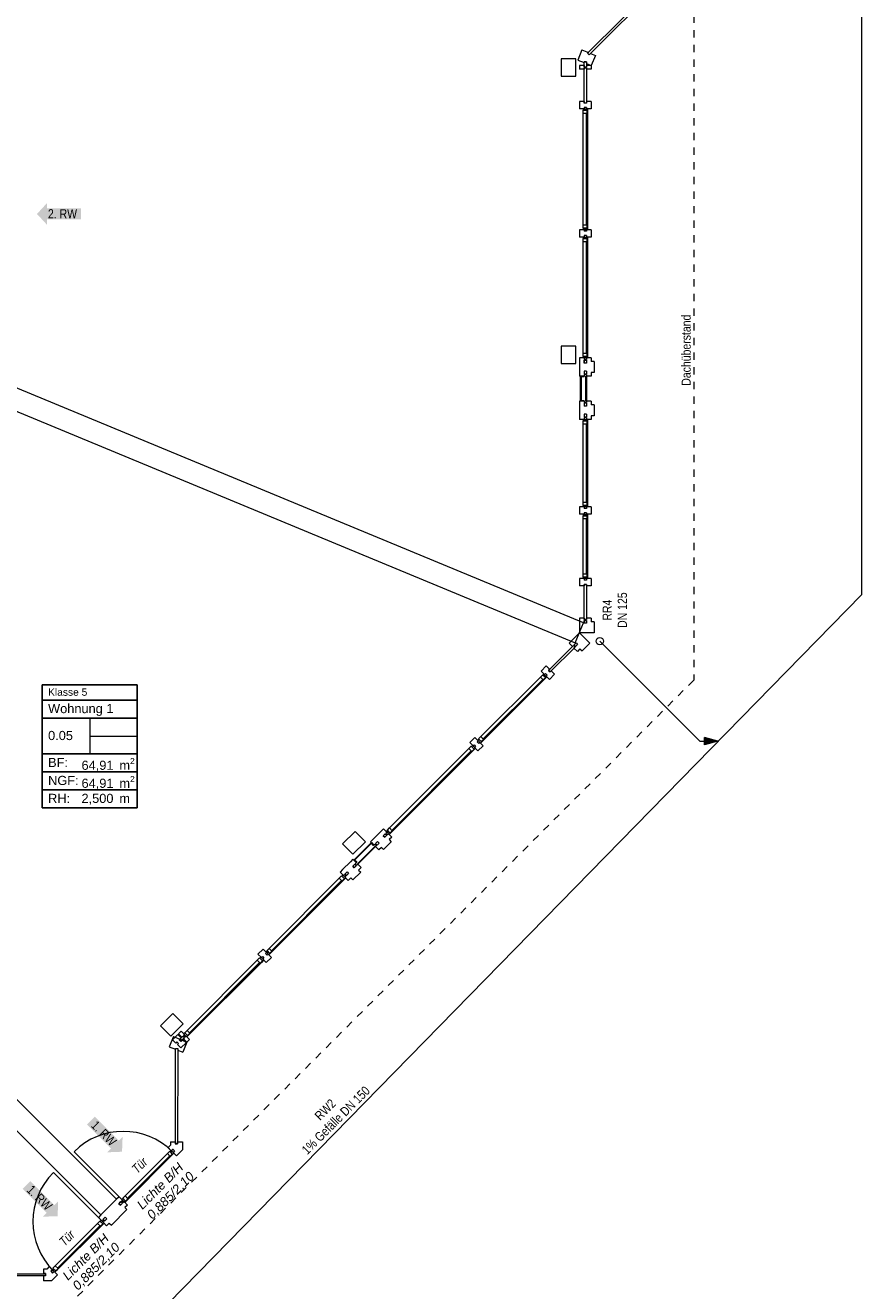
# Model space of a CAD drawing. Header units: metres. Extents: x -79 to 740, y -195 to 69.
# Tile 141 of 200: x 46 to 58, y 11 to 29. Entities that reach past the tile are written whole.
import ezdxf
from ezdxf.enums import TextEntityAlignment as Align

# ---------------------------------------------------------------- set-up
doc = ezdxf.new("R2010")
doc.units = ezdxf.units.M
doc.header["$MEASUREMENT"] = 0
doc.linetypes.add('Strichlinie_ eng', pattern=[0.115, 0.075, -0.04])
doc.linetypes.add('Wipeout_Contour', pattern=[1, 0, -1])
for name, color, linetype in [('00 Linien_Kreise_Splines', 7, 'Continuous'), ('10 Fassade', 7, 'Continuous'), ('10 Stütze Holz', 7, 'Continuous'), ('10 Wand außen', 7, 'Continuous'), ('30 Dach', 7, 'Continuous'), ('70 Entwässerung_Regenwasser', 7, 'Continuous'), ('80 Raum', 7, 'Continuous'), ('97 Brandschutz', 7, 'Continuous'), ('97 Brandschutz Dokumentation', 7, 'Continuous')]:
    doc.layers.add(name, color=color, linetype=linetype)
doc.styles.add('ERSTELLTER_STIL_2', font='ARIALN.TTF')
doc.styles.add('ERSTELLTER_STIL_3', font='arial.ttf')
doc.styles.add('ERSTELLTER_STIL_4', font='arial.ttf')
doc.styles.add('ERSTELLTER_STIL_5', font='arial.ttf')
doc.styles.add('ERSTELLTER_STIL_6', font='ARIALN.TTF')
doc.linetypes.add('Schmutzwasserleitung', pattern='A,0,[2,995_ARC_240 MEN_GR_EG_2607011.Shx,S=0.00784,R=0,X=0,Y=0],-0.987778,0', length=0.987778)

# ---------------------------------------------------------------- blocks, each defined once
blk = doc.blocks.new('Klasse 5_0.05_25_1', base_point=(46.996, 18.793))
at = {"layer": '80 Raum', "color": 7, "linetype": 'Continuous', "lineweight": 9}
for p, q in [((47.644, 19.633), (46.347, 19.633)), ((46.347, 19.633), (46.347, 17.953)), ((46.347, 19.633), (47.644, 19.633)), ((46.347, 19.427), (46.347, 19.633)), ((47.644, 17.953), (47.644, 19.633)), ((47.644, 19.633), (47.644, 19.427)), ((47.644, 19.427), (46.347, 19.427)), ((46.347, 19.427), (47.644, 19.427)), ((46.347, 19.181), (46.347, 19.427)), ((47.644, 19.427), (47.644, 19.181)), ((47.644, 19.181), (46.347, 19.181)), ((46.347, 19.181), (47.644, 19.181)), ((46.347, 18.69), (46.347, 19.181)), ((46.996, 19.181), (46.996, 18.69)), ((47.644, 19.181), (47.644, 18.69)), ((46.996, 18.935), (47.644, 18.935)), ((47.644, 18.69), (46.347, 18.69)), ((46.347, 18.69), (47.644, 18.69)), ((46.347, 18.444), (46.347, 18.69)), ((47.644, 18.69), (47.644, 18.444)), ((47.644, 18.444), (46.347, 18.444)), ((46.347, 18.444), (47.644, 18.444)), ((46.347, 18.199), (46.347, 18.444)), ((47.644, 18.444), (47.644, 18.199)), ((47.644, 18.199), (46.347, 18.199)), ((46.347, 18.199), (47.644, 18.199)), ((46.347, 17.953), (46.347, 18.199)), ((47.644, 18.199), (47.644, 17.953)), ((46.347, 17.953), (47.644, 17.953)), ((47.644, 17.953), (46.347, 17.953))]:
    blk.add_line(p, q, dxfattribs=at)
at = {"layer": '80 Raum', "color": 7, "lineweight": 9, "char_height": 0.125, "attachment_point": 1, "style": 'ERSTELLTER_STIL_3'}
for s, insert in [('\\A1;{\\pql;\\pt0,0.05;\\fArial|b0|i0|c0|p0;\\W1.000000;64,91\\fArial|b0|i0|c0|p0;\\W1.000000;\\A1{\\H.66x;\\S^  ;}\\fArial|b0|i0|c0|p0;\\W1.000000; m\\fArial|b0|i0|c0|p0;\\W1.000000;\\A1{\\H.66x;\\S2^  ;}}', (46.883, 18.635)), ('\\A1;{\\pql;\\pt0,0.05;\\fArial|b0|i0|c0|p0;\\W1.000000;64,91\\fArial|b0|i0|c0|p0;\\W1.000000;\\A1{\\H.66x;\\S^  ;}\\fArial|b0|i0|c0|p0;\\W1.000000; m\\fArial|b0|i0|c0|p0;\\W1.000000;\\A1{\\H.66x;\\S2^  ;}}', (46.883, 18.389)), ('\\A1;{\\pql;\\pt0,0.05;\\fArial|b0|i0|c0|p0;\\W1.000000;2,500\\fArial|b0|i0|c0|p0;\\W1.000000;\\A1{\\H.66x;\\S^  ;}\\fArial|b0|i0|c0|p0;\\W1.000000; m\\fArial|b0|i0|c0|p0;\\W1.000000;\\A1{\\H.66x;\\S^  ;}}', (46.882, 18.146))]:
    blk.add_mtext(s, dxfattribs=dict(at, insert=insert))
at = {"layer": '80 Raum', "color": 7, "lineweight": 9}
for tag, height, style, p in [('ROOM_NAME', 0.1, 'ERSTELLTER_STIL_4', (46.426, 19.585)), ('DUMMY_850', 0.1, 'ERSTELLTER_STIL_4', (47.565, 19.608)), ('apartmentName', 0.125, 'ERSTELLTER_STIL_3', (46.426, 19.373)), ('DUMMY_851', 0.125, 'ERSTELLTER_STIL_3', (47.565, 19.402)), ('ROOM_NUMBER', 0.125, 'ERSTELLTER_STIL_3', (46.426, 19.005)), ('measuredAreaCode', 0.125, 'ERSTELLTER_STIL_3', (46.426, 18.637)), ('calculatedAreaCode', 0.125, 'ERSTELLTER_STIL_3', (46.426, 18.391)), ('ceilingHeightCode', 0.125, 'ERSTELLTER_STIL_3', (46.426, 18.146))]:
    blk.add_attdef(tag, text='', height=height, dxfattribs=dict(at, style=style)).set_placement(p, align=Align.TOP_LEFT)
blk = doc.blocks.new('Pfeil gerade 27')
at = {"layer": '97 Brandschutz', "linetype": 'Continuous', "lineweight": 18, "true_color": 0x60cd00}
blk.add_hatch(color=72, dxfattribs=at).paths.add_polyline_path([(0.3, 0), (0.161, 0.15), (0.161, 0.075), (-0.3, 0.075), (-0.3, -0.075), (0.161, -0.075), (0.161, -0.15)])

msp = doc.modelspace()

# ---------------------------------------------------------------- hatches: boundary and pattern name
at = {"layer": '10 Fassade', "linetype": 'Continuous', "lineweight": 0, "true_color": 0x000000}
for points in [[(48.16, 13.364), (48.165, 13.364), (48.165, 13.394), (48.16, 13.394)], [(46.392, 11.595), (46.362, 11.595), (46.362, 11.59), (46.392, 11.59)]]:
    msp.add_hatch(color=18, dxfattribs=at).paths.add_polyline_path(points)
at = {"layer": '70 Entwässerung_Regenwasser', "linetype": 'Continuous', "lineweight": 18, "true_color": 0x00a8ff}
msp.add_hatch(color=140, dxfattribs=at).paths.add_polyline_path([(55.576, 18.864), (55.39, 18.914), (55.39, 18.814)])

# ---------------------------------------------------------------- linework, layer by layer
at = {"layer": '00 Linien_Kreise_Splines', "color": 7, "linetype": 'Continuous', "lineweight": 9}
for p, q in [((47.452, 12.586), (46.781, 13.257)), ((47.169, 12.303), (46.498, 12.974))]:
    msp.add_line(p, q, dxfattribs=at)
for centre, start, end in [((47.452, 12.586), 45, 135), ((47.169, 12.303), 135, 225)]:
    msp.add_arc(centre, 0.949, start, end, dxfattribs=at)
at = {"layer": '10 Fassade', "color": 7, "linetype": 'Continuous', "lineweight": 13}
for p, q in [((53.718, 28.308), (53.661, 28.169)), ((53.718, 28.308), (53.806, 28.271)), ((53.806, 28.271), (53.796, 28.261)), ((53.796, 28.261), (53.817, 28.24)), ((53.836, 28.259), (53.817, 28.24)), ((53.836, 28.259), (53.903, 28.231)), ((53.903, 28.231), (53.846, 28.092)), ((53.661, 28.169), (53.749, 28.133)), ((53.684, 28.092), (53.684, 28.042)), ((53.749, 28.092), (53.684, 28.092)), ((53.749, 28.042), (53.684, 28.042)), ((53.749, 28.146), (53.749, 28.133)), ((53.779, 28.146), (53.749, 28.146)), ((53.749, 28.092), (53.749, 28.072)), ((53.779, 28.072), (53.749, 28.072)), ((53.749, 28.062), (53.749, 28.042)), ((53.779, 28.062), (53.749, 28.062)), ((53.779, 28.146), (53.779, 28.12)), ((53.779, 28.12), (53.846, 28.092)), ((53.779, 28.092), (53.779, 28.072)), ((53.844, 28.092), (53.779, 28.092)), ((53.779, 28.062), (53.779, 28.042)), ((53.844, 28.042), (53.779, 28.042)), ((53.844, 28.092), (53.844, 28.042)), ((53.749, 27.602), (53.684, 27.602)), ((53.749, 27.602), (53.749, 27.582)), ((53.779, 27.582), (53.749, 27.582)), ((53.779, 27.602), (53.779, 27.582)), ((53.844, 27.602), (53.779, 27.602)), ((53.684, 24.05), (53.684, 23.9)), ((53.749, 24.05), (53.749, 24.03)), ((53.779, 24.03), (53.749, 24.03)), ((53.779, 24.05), (53.779, 24.03)), ((53.884, 24.05), (53.844, 24.05)), ((53.884, 24.05), (53.884, 23.9)), ((53.684, 23.9), (53.684, 23.85)), ((53.749, 23.92), (53.749, 23.9)), ((53.779, 23.92), (53.749, 23.92)), ((53.749, 23.9), (53.749, 23.88)), ((53.779, 23.88), (53.749, 23.88)), ((53.749, 23.87), (53.749, 23.85)), ((53.779, 23.87), (53.749, 23.87)), ((53.779, 23.92), (53.779, 23.9)), ((53.779, 23.9), (53.779, 23.88)), ((53.779, 23.87), (53.779, 23.85)), ((53.844, 23.9), (53.844, 23.85)), ((53.884, 23.9), (53.844, 23.9)), ((53.749, 23.85), (53.684, 23.85)), ((53.705, 23.516), (53.705, 23.844)), ((53.705, 23.844), (53.749, 23.844)), ((53.773, 23.51), (53.773, 23.85)), ((53.773, 23.85), (53.773, 23.51)), ((53.779, 23.85), (53.779, 23.51)), ((53.844, 23.85), (53.779, 23.85)), ((53.684, 23.51), (53.684, 23.46)), ((53.749, 23.51), (53.684, 23.51)), ((53.749, 23.516), (53.705, 23.516)), ((53.749, 23.51), (53.749, 23.49)), ((53.779, 23.51), (53.779, 23.49)), ((53.844, 23.51), (53.779, 23.51)), ((53.844, 23.51), (53.844, 23.46)), ((53.684, 23.46), (53.684, 23.31)), ((53.779, 23.49), (53.749, 23.49)), ((53.749, 23.48), (53.749, 23.46)), ((53.779, 23.48), (53.749, 23.48)), ((53.749, 23.46), (53.749, 23.44)), ((53.779, 23.44), (53.749, 23.44)), ((53.779, 23.48), (53.779, 23.46)), ((53.779, 23.46), (53.779, 23.44)), ((53.884, 23.46), (53.844, 23.46)), ((53.884, 23.46), (53.884, 23.31)), ((53.749, 23.33), (53.749, 23.31)), ((53.779, 23.33), (53.749, 23.33)), ((53.779, 23.33), (53.779, 23.31)), ((53.884, 23.31), (53.844, 23.31)), ((53.749, 20.985), (53.684, 20.985)), ((53.749, 21.005), (53.749, 20.985)), ((53.779, 21.005), (53.749, 21.005)), ((53.779, 21.005), (53.779, 20.985)), ((53.844, 20.985), (53.779, 20.985)), ((53.684, 20.545), (53.684, 20.495)), ((53.749, 20.545), (53.684, 20.545)), ((53.684, 20.495), (53.684, 20.345)), ((53.749, 20.545), (53.749, 20.525)), ((53.779, 20.525), (53.749, 20.525)), ((53.749, 20.515), (53.749, 20.495)), ((53.779, 20.515), (53.749, 20.515)), ((53.749, 20.495), (53.749, 20.475)), ((53.779, 20.475), (53.749, 20.475)), ((53.779, 20.545), (53.779, 20.525)), ((53.844, 20.545), (53.779, 20.545)), ((53.779, 20.515), (53.779, 20.495)), ((53.779, 20.495), (53.779, 20.475)), ((53.844, 20.545), (53.844, 20.495)), ((53.884, 20.495), (53.844, 20.495)), ((53.884, 20.495), (53.884, 20.345)), ((53.578, 20.239), (53.542, 20.203)), ((53.684, 20.345), (53.578, 20.239)), ((53.884, 20.345), (53.684, 20.345)), ((53.684, 20.345), (53.825, 20.203)), ((53.542, 20.203), (53.588, 20.157)), ((53.602, 20.171), (53.588, 20.157)), ((53.602, 20.171), (53.623, 20.15)), ((53.623, 20.193), (53.609, 20.178)), ((53.609, 20.178), (53.631, 20.157)), ((53.623, 20.15), (53.609, 20.136)), ((53.609, 20.136), (53.655, 20.09)), ((53.638, 20.207), (53.623, 20.193)), ((53.645, 20.171), (53.631, 20.157)), ((53.638, 20.207), (53.659, 20.185)), ((53.659, 20.185), (53.645, 20.171)), ((53.691, 20.125), (53.655, 20.09)), ((53.691, 20.125), (53.719, 20.097)), ((53.825, 20.203), (53.719, 20.097)), ((53.231, 19.892), (53.277, 19.846)), ((53.277, 19.846), (53.263, 19.832)), ((53.298, 19.825), (53.284, 19.811)), ((53.298, 19.825), (53.344, 19.779)), ((50.972, 17.633), (50.866, 17.527)), ((50.61, 17.241), (50.842, 17.473)), ((50.866, 17.527), (50.831, 17.492)), ((50.831, 17.492), (50.877, 17.446)), ((50.842, 17.473), (50.873, 17.442)), ((50.891, 17.46), (50.877, 17.446)), ((50.891, 17.46), (50.912, 17.439)), ((50.912, 17.481), (50.898, 17.467)), ((50.898, 17.467), (50.919, 17.446)), ((50.926, 17.495), (50.912, 17.481)), ((50.933, 17.46), (50.919, 17.446)), ((50.926, 17.495), (50.948, 17.474)), ((50.948, 17.474), (50.933, 17.46)), ((51.114, 17.492), (51.008, 17.386)), ((51.085, 17.52), (51.114, 17.492)), ((50.653, 17.189), (50.894, 17.429)), ((50.894, 17.429), (50.653, 17.189)), ((50.898, 17.425), (50.658, 17.184)), ((50.912, 17.439), (50.898, 17.425)), ((50.898, 17.425), (50.944, 17.379)), ((50.979, 17.414), (50.944, 17.379)), ((50.979, 17.414), (51.008, 17.386)), ((50.555, 17.216), (50.449, 17.11)), ((50.59, 17.251), (50.555, 17.216)), ((50.601, 17.17), (50.587, 17.156)), ((50.587, 17.156), (50.608, 17.135)), ((50.59, 17.251), (50.636, 17.206)), ((50.615, 17.184), (50.601, 17.17)), ((50.622, 17.149), (50.608, 17.135)), ((50.641, 17.21), (50.61, 17.241)), ((50.615, 17.184), (50.636, 17.163)), ((50.636, 17.206), (50.622, 17.191)), ((50.622, 17.191), (50.644, 17.17)), ((50.636, 17.163), (50.622, 17.149)), ((50.658, 17.184), (50.644, 17.17)), ((50.658, 17.184), (50.704, 17.138)), ((50.704, 17.138), (50.668, 17.103)), ((50.562, 16.997), (50.59, 16.969)), ((50.697, 17.075), (50.59, 16.969)), ((50.668, 17.103), (50.697, 17.075)), ((48.138, 14.83), (48.08, 14.692)), ((48.08, 14.692), (48.168, 14.656)), ((48.197, 14.858), (48.126, 14.787)), ((48.126, 14.787), (48.172, 14.741)), ((48.138, 14.83), (48.225, 14.794)), ((48.186, 14.756), (48.172, 14.741)), ((48.186, 14.756), (48.208, 14.734)), ((48.208, 14.734), (48.194, 14.72)), ((48.194, 14.72), (48.239, 14.674)), ((48.225, 14.794), (48.215, 14.784)), ((48.215, 14.784), (48.237, 14.763)), ((48.25, 14.777), (48.237, 14.763)), ((48.31, 14.745), (48.239, 14.674)), ((48.322, 14.754), (48.265, 14.615)), ((48.168, 14.669), (48.168, 14.656)), ((48.168, 14.669), (48.198, 14.669)), ((48.198, 14.669), (48.198, 14.643)), ((48.198, 14.643), (48.265, 14.615)), ((48.1, 13.394), (48.1, 13.347)), ((48.16, 13.394), (48.16, 13.364)), ((48.16, 13.364), (48.165, 13.364)), ((48.165, 13.394), (48.165, 13.364)), ((48.165, 13.364), (48.195, 13.364)), ((48.195, 13.394), (48.195, 13.364)), ((48.195, 13.394), (48.26, 13.394)), ((48.26, 13.394), (48.26, 13.281)), ((47.36, 12.607), (47.148, 12.395)), ((47.502, 12.466), (47.29, 12.254)), ((47.474, 12.494), (47.502, 12.466)), ((47.261, 12.282), (47.29, 12.254)), ((46.409, 11.655), (46.362, 11.655)), ((46.392, 11.595), (46.362, 11.595)), ((46.392, 11.59), (46.362, 11.59)), ((46.392, 11.595), (46.392, 11.59)), ((46.392, 11.59), (46.392, 11.56)), ((46.362, 11.56), (46.362, 11.495)), ((46.392, 11.56), (46.362, 11.56)), ((46.475, 11.495), (46.362, 11.495))]:
    msp.add_line(p, q, dxfattribs=at)
at = {"layer": '10 Fassade', "color": 7, "linetype": 'Continuous', "lineweight": 13, "flags": 128}
for points in [[(53.817, 28.24), (53.796, 28.261), (54.718, 29.183), (54.739, 29.162)], [(53.779, 28.072), (53.749, 28.072), (53.749, 28.146), (53.779, 28.146)], [(53.779, 27.582), (53.749, 27.582), (53.749, 28.062), (53.779, 28.062)], [(53.749, 23.51), (53.743, 23.51), (53.699, 23.51), (53.699, 23.85), (53.743, 23.85), (53.749, 23.85), (53.749, 23.844), (53.705, 23.844), (53.705, 23.516), (53.749, 23.516)], [(53.779, 20.525), (53.749, 20.525), (53.749, 21.005), (53.779, 21.005)], [(53.779, 20.475), (53.749, 20.475), (53.749, 20.515), (53.779, 20.515)], [(53.631, 20.157), (53.609, 20.178), (53.638, 20.207), (53.659, 20.185)], [(50.636, 17.206), (50.632, 17.21), (50.601, 17.241), (50.842, 17.481), (50.873, 17.45), (50.877, 17.446), (50.873, 17.442), (50.842, 17.473), (50.61, 17.241), (50.641, 17.21)], [(50.919, 17.446), (50.898, 17.467), (50.926, 17.495), (50.948, 17.474)], [(51.025, 17.552), (51.004, 17.573), (51.032, 17.601), (51.054, 17.58)], [(50.608, 17.135), (50.587, 17.156), (50.615, 17.184), (50.636, 17.163)], [(48.195, 13.364), (48.165, 13.364), (48.168, 14.669), (48.198, 14.669)], [(47.413, 12.526), (47.392, 12.547), (47.421, 12.575), (47.442, 12.554)], [(45.089, 11.56), (45.089, 11.59), (46.392, 11.59), (46.392, 11.56)]]:
    msp.add_lwpolyline(points, close=True, dxfattribs=at)
for points in [[(48.1, 13.394), (48.16, 13.394), (48.165, 13.394)], [(46.362, 11.655), (46.362, 11.595), (46.362, 11.59)]]:
    msp.add_lwpolyline(points, dxfattribs=at)
at = {"layer": '10 Stütze Holz', "color": 7, "linetype": 'Continuous', "lineweight": 13, "flags": 128}
for points in [[(53.434, 27.947), (53.634, 27.947), (53.634, 28.187), (53.434, 28.187)], [(53.434, 24.022), (53.634, 24.022), (53.634, 24.262), (53.434, 24.262)], [(50.449, 17.464), (50.59, 17.322), (50.76, 17.492), (50.619, 17.633)], [(47.961, 14.976), (48.103, 14.835), (48.273, 15.004), (48.131, 15.146)]]:
    msp.add_lwpolyline(points, close=True, dxfattribs=at)
at = {"layer": '10 Wand außen', "color": 7, "linetype": 'Continuous', "lineweight": 9, "flags": 128}
for points in [[(53.741, 20.483), (45.88, 23.739)], [(45.765, 23.462), (53.626, 20.206)], [(53.626, 20.206), (53.741, 20.483)], [(47.36, 12.607), (41.103, 18.865)], [(41.06, 18.483), (47.148, 12.395)], [(47.148, 12.395), (47.36, 12.607)]]:
    msp.add_lwpolyline(points, dxfattribs=at)
at = {"layer": '30 Dach', "color": 7, "linetype": 'Strichlinie_ eng', "lineweight": 9}
for p, q in [((55.244, 41.175), (55.244, 19.698)), ((55.244, 19.698), (40.057, 4.512))]:
    msp.add_line(p, q, dxfattribs=at)
at = {"layer": '70 Entwässerung_Regenwasser', "color": 140, "linetype": 'Schmutzwasserleitung', "lineweight": 18, "true_color": 0x00a8ff}
for p, q in [((57.539, 20.87), (57.539, 40.313)), ((40.669, 3.622), (57.539, 20.87)), ((55.326, 18.864), (53.961, 20.23)), ((55.326, 18.864), (55.39, 18.864))]:
    msp.add_line(p, q, dxfattribs=at)
at = {"layer": '70 Entwässerung_Regenwasser', "color": 140, "linetype": 'Continuous', "lineweight": 18, "true_color": 0x00a8ff}
for p, q in [((55.39, 18.814), (55.39, 18.914)), ((55.576, 18.864), (55.39, 18.914)), ((55.576, 18.864), (55.39, 18.814))]:
    msp.add_line(p, q, dxfattribs=at)
msp.add_circle((53.961, 20.23), 0.05, dxfattribs=at)

# ---------------------------------------------------------------- block references
at = {"layer": '80 Raum', "color": 7, "linetype": 'Continuous', "lineweight": 13}
msp.add_blockref('Klasse 5_0.05_25_1', (46.996, 18.793), dxfattribs=at).add_auto_attribs({'ROOM_NAME': 'Klasse 5', 'ROOM_NUMBER': '0.05', 'apartmentName': 'Wohnung 1', 'measuredAreaCode': 'BF: ', 'calculatedAreaCode': 'NGF: ', 'ceilingHeightCode': 'RH: '})
at = {"layer": '97 Brandschutz', "color": 7, "linetype": 'Continuous', "lineweight": 13, "xscale": -1}
for p, rotation in [((46.574, 26.067), 0.1103822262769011), ((47.224, 13.469), 135.0000000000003), ((46.344, 12.589), 135.0000000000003)]:
    msp.add_blockref('Pfeil gerade 27', p, dxfattribs=dict(at, rotation=rotation))

# ---------------------------------------------------------------- texts
at = {"layer": '30 Dach', "color": 7, "linetype": 'Continuous', "lineweight": 9, "insert": (55.205, 23.72), "char_height": 0.125, "attachment_point": 7, "rotation": 90, "style": 'ERSTELLTER_STIL_2'}
msp.add_mtext('\\A1;{\\pql;\\fArial Narrow|b0|i0|c0|p0;\\W1.000000;Dachüberstand}', dxfattribs=at)
at = {"layer": '70 Entwässerung_Regenwasser', "color": 140, "linetype": 'Continuous', "lineweight": 18, "true_color": 0x00a8ff, "char_height": 0.125, "attachment_point": 2, "style": 'ERSTELLTER_STIL_2'}
for s, insert, rotation, line_spacing_factor in [('\\A1;{\\pqc;\\fArial Narrow|b0|i0|c0|p0;\\W1.000000;RR4 \\P\\pqc;\\fArial Narrow|b0|i0|c0|p0;\\W1.000000;DN 125}', (54, 20.655), 90, 0.992273), ('\\A1;{\\pqc;\\fArial Narrow|b0|i0|c0|p0;\\W1.000000;RW2^I\\P\\pqc;\\fArial Narrow|b0|i0|c0|p0;\\W1.000000;1% Gefälle\\fArial Narrow|b0|i0|c0|p0;\\W1.000000; \\fArial Narrow|b0|i0|c0|p0;\\W1.000000;DN 150}', (50.167, 13.876), 45, 0.984615)]:
    msp.add_mtext(s, dxfattribs=dict(at, insert=insert, rotation=rotation, line_spacing_factor=line_spacing_factor))
at = {"layer": '97 Brandschutz', "color": 7, "linetype": 'Continuous', "lineweight": 9, "char_height": 0.125, "attachment_point": 1, "style": 'ERSTELLTER_STIL_2'}
for s, insert, rotation in [('\\A1;{\\pql;\\fArial Narrow|b0|i0|c0|p0;\\W1.000000;2\\fArial Narrow|b0|i0|c0|p0;\\W1.000000;. RW}', (46.424, 26.131), 0.1104), ('\\A1;{\\pql;\\fArial Narrow|b0|i0|c0|p0;\\W1.000000;1. RW}', (47.091, 13.693), 315), ('\\A1;{\\pql;\\fArial Narrow|b0|i0|c0|p0;\\W1.000000;1. RW}', (46.212, 12.813), 315)]:
    msp.add_mtext(s, dxfattribs=dict(at, insert=insert, rotation=rotation))
at = {"layer": '97 Brandschutz Dokumentation', "color": 7, "linetype": 'Continuous', "lineweight": 9, "char_height": 0.125, "attachment_point": 1, "rotation": 45, "style": 'ERSTELLTER_STIL_6'}
for insert in [(47.556, 13.039), (46.563, 12.046)]:
    msp.add_mtext('\\A1;{\\pql;\\fArial Narrow|b0|i1|c0|p0;\\W1.000000;Tür}', dxfattribs=dict(at, insert=insert))
at = {"layer": '97 Brandschutz Dokumentation', "color": 7, "linetype": 'Continuous', "lineweight": 9, "char_height": 0.125, "attachment_point": 1, "rotation": 45, "line_spacing_factor": 0.923581, "style": 'ERSTELLTER_STIL_5'}
for insert in [(47.626, 12.549), (46.61, 11.58)]:
    msp.add_mtext('\\A1;{\\pql;\\fArial|b0|i1|c0|p0;\\W1.000000;Lichte B/H\\P\\pql;\\fArial|b0|i1|c0|p0;\\W1.000000;0,885/2,10}', dxfattribs=dict(at, insert=insert))

# ---------------------------------------------------------------- wipeouts: each hides what was drawn before it
at = {"color": 254, "linetype": 'Wipeout_Contour', "lineweight": 0, "ltscale": 240.076879}
msp.add_wipeout([(53.789, 25.916), (53.789, 27.437), (53.734, 27.437), (53.734, 25.916)], dxfattribs=at).dxf.layer = '10 Fassade'
at = {"color": 254, "linetype": 'Wipeout_Contour', "lineweight": 0, "ltscale": 237.047354}
msp.add_wipeout([(53.789, 24.165), (53.789, 25.686), (53.734, 25.686), (53.734, 24.165)], dxfattribs=at).dxf.layer = '10 Fassade'

# ---------------------------------------------------------------- next in the draw order: linework, layer by layer
at = {"layer": '10 Fassade', "color": 7, "linetype": 'Continuous', "lineweight": 13}
for p, q in [((53.684, 27.602), (53.684, 27.502)), ((53.684, 25.851), (53.684, 25.751)), ((53.684, 24.1), (53.684, 24.05))]:
    msp.add_line(p, q, dxfattribs=at)

# ---------------------------------------------------------------- next in the draw order: wipeouts: each hides what was drawn before it
at = {"color": 254, "linetype": 'Wipeout_Contour', "lineweight": 0, "ltscale": 240.185266}
msp.add_wipeout([(53.794, 27.457), (53.789, 27.457), (53.789, 25.896), (53.794, 25.896)], dxfattribs=at).dxf.layer = '10 Fassade'
at = {"color": 254, "linetype": 'Wipeout_Contour', "lineweight": 0, "ltscale": 237.157143}
msp.add_wipeout([(53.794, 25.706), (53.789, 25.706), (53.789, 24.145), (53.794, 24.145)], dxfattribs=at).dxf.layer = '10 Fassade'
at = {"color": 254, "linetype": 'Wipeout_Contour', "lineweight": 0, "ltscale": 233.379505}
msp.add_wipeout([(53.789, 22.13), (53.789, 23.195), (53.734, 23.195), (53.734, 22.13)], dxfattribs=at).dxf.layer = '10 Fassade'
at = {"color": 254, "linetype": 'Wipeout_Contour', "lineweight": 0, "ltscale": 231.647832}
msp.add_wipeout([(53.789, 21.15), (53.789, 21.9), (53.734, 21.9), (53.734, 21.15)], dxfattribs=at).dxf.layer = '10 Fassade'
at = {"color": 254, "linetype": 'Wipeout_Contour', "lineweight": 0, "ltscale": 224.760493}
msp.add_wipeout([(52.375, 18.888), (53.189, 19.701), (53.15, 19.74), (52.337, 18.927)], dxfattribs=at).dxf.layer = '10 Fassade'
at = {"color": 254, "linetype": 'Wipeout_Contour', "lineweight": 0, "ltscale": 210.404253}
msp.add_wipeout([(49.484, 15.996), (50.442, 16.954), (50.403, 16.993), (49.445, 16.035)], dxfattribs=at).dxf.layer = '10 Fassade'
at = {"color": 254, "linetype": 'Wipeout_Contour', "lineweight": 0, "ltscale": 198.025669}
msp.add_wipeout([(47.516, 12.614), (48.095, 13.194), (48.056, 13.232), (47.477, 12.653)], dxfattribs=at).dxf.layer = '10 Fassade'
at = {"color": 254, "linetype": 'Wipeout_Contour', "lineweight": 0, "ltscale": 193.364412}
msp.add_wipeout([(46.562, 11.66), (47.141, 12.24), (47.102, 12.278), (46.523, 11.699)], dxfattribs=at).dxf.layer = '10 Fassade'

# ---------------------------------------------------------------- next in the draw order: linework, layer by layer
at = {"layer": '10 Fassade', "color": 7, "linetype": 'Continuous', "lineweight": 13}
for p, q in [((53.749, 27.502), (53.684, 27.502)), ((53.749, 27.522), (53.749, 27.502)), ((53.779, 27.522), (53.749, 27.522)), ((53.779, 27.522), (53.779, 27.502)), ((53.844, 27.502), (53.779, 27.502)), ((53.844, 27.602), (53.844, 27.502)), ((53.734, 25.916), (53.734, 27.437)), ((53.779, 25.916), (53.779, 27.437)), ((53.789, 27.437), (53.789, 25.916)), ((53.749, 25.851), (53.684, 25.851)), ((53.749, 25.851), (53.749, 25.831)), ((53.779, 25.831), (53.749, 25.831)), ((53.749, 25.771), (53.749, 25.751)), ((53.779, 25.771), (53.749, 25.771)), ((53.779, 25.851), (53.779, 25.831)), ((53.844, 25.851), (53.779, 25.851)), ((53.779, 25.771), (53.779, 25.751)), ((53.844, 25.851), (53.844, 25.751)), ((53.749, 25.751), (53.684, 25.751)), ((53.734, 24.165), (53.734, 25.686)), ((53.844, 25.751), (53.779, 25.751)), ((53.779, 24.165), (53.779, 25.686)), ((53.789, 25.686), (53.789, 24.165)), ((53.749, 24.1), (53.684, 24.1)), ((53.749, 24.1), (53.749, 24.08)), ((53.779, 24.08), (53.749, 24.08)), ((53.749, 24.07), (53.749, 24.05)), ((53.779, 24.07), (53.749, 24.07)), ((53.779, 24.1), (53.779, 24.08)), ((53.844, 24.1), (53.779, 24.1)), ((53.779, 24.07), (53.779, 24.05)), ((53.844, 24.1), (53.844, 24.05)), ((53.684, 23.31), (53.684, 23.26)), ((53.684, 22.065), (53.684, 21.965)), ((53.684, 21.085), (53.684, 20.985)), ((53.231, 19.892), (53.16, 19.821)), ((53.263, 19.832), (53.284, 19.811)), ((50.449, 17.11), (50.414, 17.075)), ((50.509, 17.078), (50.495, 17.064)), ((50.509, 17.078), (50.53, 17.057)), ((48.1, 13.347), (48.067, 13.314)), ((47.396, 12.643), (47.36, 12.607)), ((47.406, 12.561), (47.392, 12.547)), ((47.392, 12.547), (47.413, 12.526)), ((47.148, 12.395), (47.113, 12.36)), ((47.208, 12.363), (47.194, 12.349)), ((47.208, 12.363), (47.23, 12.342)), ((46.442, 11.688), (46.409, 11.655))]:
    msp.add_line(p, q, dxfattribs=at)
at = {"layer": '10 Fassade', "color": 7, "linetype": 'Continuous', "lineweight": 13, "flags": 128}
for points in [[(53.789, 27.482), (53.789, 27.437), (53.734, 27.437), (53.734, 27.482)], [(53.794, 27.502), (53.794, 27.457), (53.789, 27.457), (53.789, 27.482), (53.739, 27.482), (53.739, 27.502)], [(53.794, 27.457), (53.794, 25.896), (53.789, 25.896), (53.789, 27.457)], [(53.734, 25.871), (53.734, 25.916), (53.789, 25.916), (53.789, 25.871)], [(53.739, 25.851), (53.739, 25.871), (53.789, 25.871), (53.789, 25.896), (53.794, 25.896), (53.794, 25.851)], [(53.789, 25.731), (53.789, 25.686), (53.734, 25.686), (53.734, 25.731)], [(53.794, 25.751), (53.794, 25.706), (53.789, 25.706), (53.789, 25.731), (53.739, 25.731), (53.739, 25.751)], [(53.794, 25.706), (53.794, 24.145), (53.789, 24.145), (53.789, 25.706)], [(53.734, 24.12), (53.734, 24.165), (53.789, 24.165), (53.789, 24.12)], [(53.739, 24.1), (53.739, 24.12), (53.789, 24.12), (53.789, 24.145), (53.794, 24.145), (53.794, 24.1)], [(53.779, 24.03), (53.749, 24.03), (53.749, 24.07), (53.779, 24.07)], [(53.284, 19.811), (53.263, 19.832), (53.602, 20.171), (53.623, 20.15)]]:
    msp.add_lwpolyline(points, close=True, dxfattribs=at)

# ---------------------------------------------------------------- next in the draw order: wipeouts: each hides what was drawn before it
at = {"color": 254, "linetype": 'Wipeout_Contour', "lineweight": 0, "ltscale": 233.490775}
msp.add_wipeout([(53.794, 23.215), (53.789, 23.215), (53.789, 22.11), (53.794, 22.11)], dxfattribs=at).dxf.layer = '10 Fassade'
at = {"color": 254, "linetype": 'Wipeout_Contour', "lineweight": 0, "ltscale": 231.759752}
msp.add_wipeout([(53.794, 21.92), (53.789, 21.92), (53.789, 21.13), (53.794, 21.13)], dxfattribs=at).dxf.layer = '10 Fassade'
at = {"color": 254, "linetype": 'Wipeout_Contour', "lineweight": 0, "ltscale": 224.813103}
msp.add_wipeout([(53.206, 19.712), (53.203, 19.715), (52.361, 18.874), (52.365, 18.87)], dxfattribs=at).dxf.layer = '10 Fassade'
at = {"color": 254, "linetype": 'Wipeout_Contour', "lineweight": 0, "ltscale": 210.460239}
msp.add_wipeout([(50.46, 16.965), (50.456, 16.969), (49.47, 15.982), (49.473, 15.979)], dxfattribs=at).dxf.layer = '10 Fassade'
at = {"color": 254, "linetype": 'Wipeout_Contour', "lineweight": 0, "ltscale": 198.087917}
msp.add_wipeout([(48.113, 13.204), (48.109, 13.208), (47.502, 12.6), (47.505, 12.597)], dxfattribs=at).dxf.layer = '10 Fassade'
at = {"color": 254, "linetype": 'Wipeout_Contour', "lineweight": 0, "ltscale": 193.428106}
msp.add_wipeout([(47.159, 12.25), (47.155, 12.254), (46.548, 11.646), (46.551, 11.643)], dxfattribs=at).dxf.layer = '10 Fassade'

# ---------------------------------------------------------------- next in the draw order: hatches: boundary and pattern name
at = {"layer": '10 Fassade', "linetype": 'Continuous', "lineweight": 0, "true_color": 0x000000}
for points in [[(48.131, 13.293), (48.109, 13.271), (48.113, 13.268), (48.134, 13.289)], [(46.463, 11.625), (46.466, 11.621), (46.488, 11.643), (46.484, 11.646)]]:
    msp.add_hatch(color=18, dxfattribs=at).paths.add_polyline_path(points)

# ---------------------------------------------------------------- next in the draw order: linework, layer by layer
at = {"layer": '10 Fassade', "color": 7, "linetype": 'Continuous', "lineweight": 13}
for p, q in [((53.749, 23.26), (53.684, 23.26)), ((53.734, 22.13), (53.734, 23.195)), ((53.749, 23.31), (53.749, 23.29)), ((53.779, 23.29), (53.749, 23.29)), ((53.749, 23.28), (53.749, 23.26)), ((53.779, 23.28), (53.749, 23.28)), ((53.779, 23.31), (53.779, 23.29)), ((53.779, 23.28), (53.779, 23.26)), ((53.844, 23.26), (53.779, 23.26)), ((53.779, 22.13), (53.779, 23.195)), ((53.789, 23.195), (53.789, 22.13)), ((53.844, 23.31), (53.844, 23.26)), ((53.749, 22.065), (53.684, 22.065)), ((53.749, 21.965), (53.684, 21.965)), ((53.749, 22.065), (53.749, 22.045)), ((53.779, 22.045), (53.749, 22.045)), ((53.749, 21.985), (53.749, 21.965)), ((53.779, 21.985), (53.749, 21.985)), ((53.779, 22.065), (53.779, 22.045)), ((53.844, 22.065), (53.779, 22.065)), ((53.779, 21.985), (53.779, 21.965)), ((53.844, 21.965), (53.779, 21.965)), ((53.844, 22.065), (53.844, 21.965)), ((53.734, 21.15), (53.734, 21.9)), ((53.779, 21.15), (53.779, 21.9)), ((53.789, 21.9), (53.789, 21.15)), ((53.749, 21.085), (53.684, 21.085)), ((53.749, 21.085), (53.749, 21.065)), ((53.779, 21.065), (53.749, 21.065)), ((53.779, 21.085), (53.779, 21.065)), ((53.844, 21.085), (53.779, 21.085)), ((53.844, 21.085), (53.844, 20.985)), ((52.337, 18.927), (53.15, 19.74)), ((52.368, 18.895), (53.182, 19.708)), ((53.16, 19.821), (53.206, 19.775)), ((53.22, 19.79), (53.206, 19.775)), ((53.22, 19.79), (53.242, 19.768)), ((53.242, 19.768), (53.228, 19.754)), ((53.228, 19.754), (53.273, 19.708)), ((53.344, 19.779), (53.273, 19.708)), ((53.189, 19.701), (52.375, 18.888)), ((52.255, 18.916), (52.301, 18.87)), ((52.301, 18.87), (52.287, 18.856)), ((52.322, 18.849), (52.308, 18.835)), ((52.322, 18.849), (52.368, 18.803)), ((49.445, 16.035), (50.403, 16.993)), ((49.477, 16.003), (50.435, 16.962)), ((50.442, 16.954), (49.484, 15.996)), ((50.414, 17.075), (50.46, 17.029)), ((50.474, 17.043), (50.46, 17.029)), ((50.474, 17.043), (50.495, 17.022)), ((50.495, 17.064), (50.481, 17.05)), ((50.481, 17.05), (50.502, 17.029)), ((50.495, 17.022), (50.481, 17.008)), ((50.481, 17.008), (50.527, 16.962)), ((50.516, 17.043), (50.502, 17.029)), ((50.53, 17.057), (50.516, 17.043)), ((50.562, 16.997), (50.527, 16.962)), ((49.364, 16.025), (49.41, 15.979)), ((49.41, 15.979), (49.395, 15.965)), ((49.431, 15.957), (49.417, 15.943)), ((49.431, 15.957), (49.477, 15.912)), ((47.477, 12.653), (48.056, 13.232)), ((47.509, 12.621), (48.088, 13.201)), ((48.095, 13.194), (47.516, 12.614)), ((48.131, 13.293), (48.109, 13.271)), ((48.134, 13.289), (48.113, 13.268)), ((48.131, 13.293), (48.134, 13.289)), ((48.134, 13.289), (48.155, 13.268)), ((48.155, 13.268), (48.134, 13.247)), ((48.134, 13.247), (48.18, 13.201)), ((48.26, 13.281), (48.18, 13.201)), ((47.396, 12.643), (47.442, 12.597)), ((47.421, 12.575), (47.406, 12.561)), ((47.428, 12.54), (47.413, 12.526)), ((47.421, 12.575), (47.442, 12.554)), ((47.442, 12.597), (47.428, 12.582)), ((47.428, 12.582), (47.449, 12.561)), ((47.442, 12.554), (47.428, 12.54)), ((47.463, 12.575), (47.449, 12.561)), ((47.463, 12.575), (47.509, 12.529)), ((47.509, 12.529), (47.474, 12.494)), ((46.523, 11.699), (47.102, 12.278)), ((47.113, 12.36), (47.159, 12.314)), ((47.173, 12.328), (47.159, 12.314)), ((47.173, 12.328), (47.194, 12.307)), ((47.194, 12.349), (47.18, 12.335)), ((47.18, 12.335), (47.201, 12.314)), ((47.194, 12.307), (47.18, 12.293)), ((47.18, 12.293), (47.226, 12.247)), ((47.215, 12.328), (47.201, 12.314)), ((47.23, 12.342), (47.215, 12.328)), ((47.261, 12.282), (47.226, 12.247)), ((46.555, 11.667), (47.134, 12.247)), ((47.141, 12.24), (46.562, 11.66)), ((46.484, 11.646), (46.463, 11.625)), ((46.463, 11.625), (46.466, 11.621)), ((46.488, 11.643), (46.466, 11.621)), ((46.466, 11.621), (46.488, 11.6)), ((46.509, 11.621), (46.488, 11.6)), ((46.509, 11.621), (46.555, 11.575)), ((46.555, 11.575), (46.475, 11.495))]:
    msp.add_line(p, q, dxfattribs=at)
at = {"layer": '10 Fassade', "color": 7, "linetype": 'Continuous', "lineweight": 13, "flags": 128}
for points in [[(53.789, 23.24), (53.789, 23.195), (53.734, 23.195), (53.734, 23.24)], [(53.794, 23.26), (53.794, 23.215), (53.789, 23.215), (53.789, 23.24), (53.739, 23.24), (53.739, 23.26)], [(53.794, 23.215), (53.794, 22.11), (53.789, 22.11), (53.789, 23.215)], [(53.734, 22.085), (53.734, 22.13), (53.789, 22.13), (53.789, 22.085)], [(53.739, 22.065), (53.739, 22.085), (53.789, 22.085), (53.789, 22.11), (53.794, 22.11), (53.794, 22.065)], [(53.794, 21.965), (53.794, 21.92), (53.789, 21.92), (53.789, 21.945), (53.739, 21.945), (53.739, 21.965)], [(53.789, 21.945), (53.789, 21.9), (53.734, 21.9), (53.734, 21.945)], [(53.794, 21.92), (53.794, 21.13), (53.789, 21.13), (53.789, 21.92)], [(53.734, 21.105), (53.734, 21.15), (53.789, 21.15), (53.789, 21.105)], [(53.739, 21.085), (53.739, 21.105), (53.789, 21.105), (53.789, 21.13), (53.794, 21.13), (53.794, 21.085)], [(53.206, 19.712), (52.365, 18.87), (52.361, 18.874), (53.203, 19.715)], [(53.22, 19.733), (53.189, 19.701), (53.15, 19.74), (53.182, 19.772)], [(53.238, 19.744), (53.206, 19.712), (53.203, 19.715), (53.22, 19.733), (53.185, 19.768), (53.199, 19.782)], [(52.294, 18.877), (52.308, 18.891), (52.344, 18.856), (52.361, 18.874), (52.365, 18.87), (52.333, 18.838)], [(52.305, 18.895), (52.337, 18.927), (52.375, 18.888), (52.344, 18.856)], [(50.46, 16.965), (49.473, 15.979), (49.47, 15.982), (50.456, 16.969)], [(50.474, 16.986), (50.442, 16.954), (50.403, 16.993), (50.435, 17.025)], [(50.491, 16.997), (50.46, 16.965), (50.456, 16.969), (50.474, 16.986), (50.438, 17.022), (50.453, 17.036)], [(50.502, 17.029), (50.481, 17.05), (50.509, 17.078), (50.53, 17.057)], [(49.403, 15.986), (49.417, 16), (49.452, 15.965), (49.47, 15.982), (49.473, 15.979), (49.441, 15.947)], [(49.413, 16.003), (49.445, 16.035), (49.484, 15.996), (49.452, 15.965)], [(48.113, 13.204), (47.505, 12.597), (47.502, 12.6), (48.109, 13.208)], [(48.127, 13.225), (48.095, 13.194), (48.056, 13.232), (48.088, 13.264)], [(48.145, 13.236), (48.113, 13.204), (48.109, 13.208), (48.127, 13.225), (48.092, 13.261), (48.106, 13.275)], [(47.435, 12.604), (47.449, 12.618), (47.484, 12.582), (47.502, 12.6), (47.505, 12.597), (47.474, 12.565)], [(47.445, 12.621), (47.477, 12.653), (47.516, 12.614), (47.484, 12.582)], [(47.173, 12.271), (47.141, 12.24), (47.102, 12.278), (47.134, 12.31)], [(47.191, 12.282), (47.159, 12.25), (47.155, 12.254), (47.173, 12.271), (47.138, 12.307), (47.152, 12.321)], [(47.201, 12.314), (47.18, 12.335), (47.208, 12.363), (47.23, 12.342)], [(47.159, 12.25), (46.551, 11.643), (46.548, 11.646), (47.155, 12.254)], [(46.481, 11.65), (46.495, 11.664), (46.53, 11.628), (46.548, 11.646), (46.551, 11.643), (46.519, 11.611)], [(46.491, 11.667), (46.523, 11.699), (46.562, 11.66), (46.53, 11.628)]]:
    msp.add_lwpolyline(points, close=True, dxfattribs=at)
for points in [[(48.067, 13.314), (48.109, 13.271), (48.113, 13.268)], [(46.442, 11.688), (46.484, 11.646), (46.488, 11.643)]]:
    msp.add_lwpolyline(points, dxfattribs=at)

# ---------------------------------------------------------------- next in the draw order: wipeouts: each hides what was drawn before it
at = {"color": 254, "linetype": 'Wipeout_Contour', "lineweight": 0, "ltscale": 219.074599}
msp.add_wipeout([(51.128, 17.64), (52.213, 18.725), (52.174, 18.764), (51.089, 17.679)], dxfattribs=at).dxf.layer = '10 Fassade'
at = {"color": 254, "linetype": 'Wipeout_Contour', "lineweight": 0, "ltscale": 204.761781}
msp.add_wipeout([(48.363, 14.876), (49.321, 15.834), (49.282, 15.873), (48.324, 14.914)], dxfattribs=at).dxf.layer = '10 Fassade'

# ---------------------------------------------------------------- next in the draw order: linework, layer by layer
at = {"layer": '10 Fassade', "color": 7, "linetype": 'Continuous', "lineweight": 13}
for p, q in [((52.255, 18.916), (52.185, 18.846)), ((52.287, 18.856), (52.308, 18.835)), ((51.008, 17.669), (50.972, 17.633)), ((51.018, 17.587), (51.004, 17.573)), ((51.004, 17.573), (51.025, 17.552)), ((49.364, 16.025), (49.293, 15.954)), ((49.395, 15.965), (49.417, 15.943)), ((48.243, 14.904), (48.208, 14.869)), ((48.208, 14.869), (48.253, 14.823)), ((48.197, 14.858), (48.243, 14.812)), ((48.243, 14.812), (48.229, 14.798)), ((48.229, 14.798), (48.25, 14.777))]:
    msp.add_line(p, q, dxfattribs=at)

# ---------------------------------------------------------------- next in the draw order: wipeouts: each hides what was drawn before it
at = {"color": 254, "linetype": 'Wipeout_Contour', "lineweight": 0, "ltscale": 219.12833}
msp.add_wipeout([(52.23, 18.736), (52.227, 18.739), (51.114, 17.626), (51.117, 17.623)], dxfattribs=at).dxf.layer = '10 Fassade'
at = {"color": 254, "linetype": 'Wipeout_Contour', "lineweight": 0, "ltscale": 204.819276}
msp.add_wipeout([(49.339, 15.844), (49.335, 15.848), (48.349, 14.861), (48.352, 14.858)], dxfattribs=at).dxf.layer = '10 Fassade'

# ---------------------------------------------------------------- next in the draw order: linework, layer by layer
at = {"layer": '10 Fassade', "color": 7, "linetype": 'Continuous', "lineweight": 13}
for p, q in [((52.185, 18.846), (52.23, 18.8)), ((51.089, 17.679), (52.174, 18.764)), ((51.121, 17.647), (52.206, 18.732)), ((52.213, 18.725), (51.128, 17.64)), ((52.245, 18.814), (52.23, 18.8)), ((52.245, 18.814), (52.266, 18.792)), ((52.266, 18.792), (52.252, 18.778)), ((52.252, 18.778), (52.298, 18.732)), ((52.368, 18.803), (52.298, 18.732)), ((51.008, 17.669), (51.054, 17.623)), ((51.032, 17.601), (51.018, 17.587)), ((51.039, 17.566), (51.025, 17.552)), ((51.032, 17.601), (51.054, 17.58)), ((51.054, 17.623), (51.039, 17.609)), ((51.039, 17.609), (51.061, 17.587)), ((51.054, 17.58), (51.039, 17.566)), ((51.075, 17.601), (51.061, 17.587)), ((51.075, 17.601), (51.121, 17.556)), ((51.121, 17.556), (51.085, 17.52)), ((49.293, 15.954), (49.339, 15.908)), ((49.353, 15.922), (49.339, 15.908)), ((49.353, 15.922), (49.374, 15.901)), ((49.477, 15.912), (49.406, 15.841)), ((48.324, 14.914), (49.282, 15.873)), ((48.356, 14.883), (49.314, 15.841)), ((49.321, 15.834), (48.363, 14.876)), ((49.374, 15.901), (49.36, 15.887)), ((49.36, 15.887), (49.406, 15.841)), ((48.243, 14.904), (48.289, 14.858)), ((48.268, 14.837), (48.253, 14.823)), ((48.264, 14.791), (48.255, 14.782)), ((48.255, 14.782), (48.322, 14.754)), ((48.264, 14.791), (48.31, 14.745)), ((48.268, 14.837), (48.289, 14.816)), ((48.289, 14.858), (48.275, 14.844)), ((48.275, 14.844), (48.296, 14.823)), ((48.289, 14.816), (48.275, 14.801)), ((48.275, 14.801), (48.321, 14.755)), ((48.31, 14.837), (48.296, 14.823)), ((48.31, 14.837), (48.356, 14.791)), ((48.356, 14.791), (48.321, 14.755))]:
    msp.add_line(p, q, dxfattribs=at)
at = {"layer": '10 Fassade', "color": 7, "linetype": 'Continuous', "lineweight": 13, "flags": 128}
for points in [[(52.23, 18.736), (51.117, 17.623), (51.114, 17.626), (52.227, 18.739)], [(52.245, 18.757), (52.213, 18.725), (52.174, 18.764), (52.206, 18.796)], [(52.262, 18.768), (52.23, 18.736), (52.227, 18.739), (52.245, 18.757), (52.209, 18.792), (52.223, 18.807)], [(51.047, 17.63), (51.061, 17.644), (51.096, 17.609), (51.114, 17.626), (51.117, 17.623), (51.085, 17.591)], [(51.057, 17.647), (51.089, 17.679), (51.128, 17.64), (51.096, 17.609)], [(49.353, 15.866), (49.321, 15.834), (49.282, 15.873), (49.314, 15.904)], [(49.371, 15.876), (49.339, 15.844), (49.335, 15.848), (49.353, 15.866), (49.318, 15.901), (49.332, 15.915)], [(49.339, 15.844), (48.352, 14.858), (48.349, 14.861), (49.335, 15.848)], [(48.282, 14.865), (48.296, 14.879), (48.331, 14.844), (48.349, 14.861), (48.352, 14.858), (48.321, 14.826)], [(48.292, 14.883), (48.324, 14.914), (48.363, 14.876), (48.331, 14.844)], [(48.25, 14.777), (48.229, 14.798), (48.268, 14.837), (48.289, 14.816)]]:
    msp.add_lwpolyline(points, close=True, dxfattribs=at)

doc.saveas('drawing.dxf')
